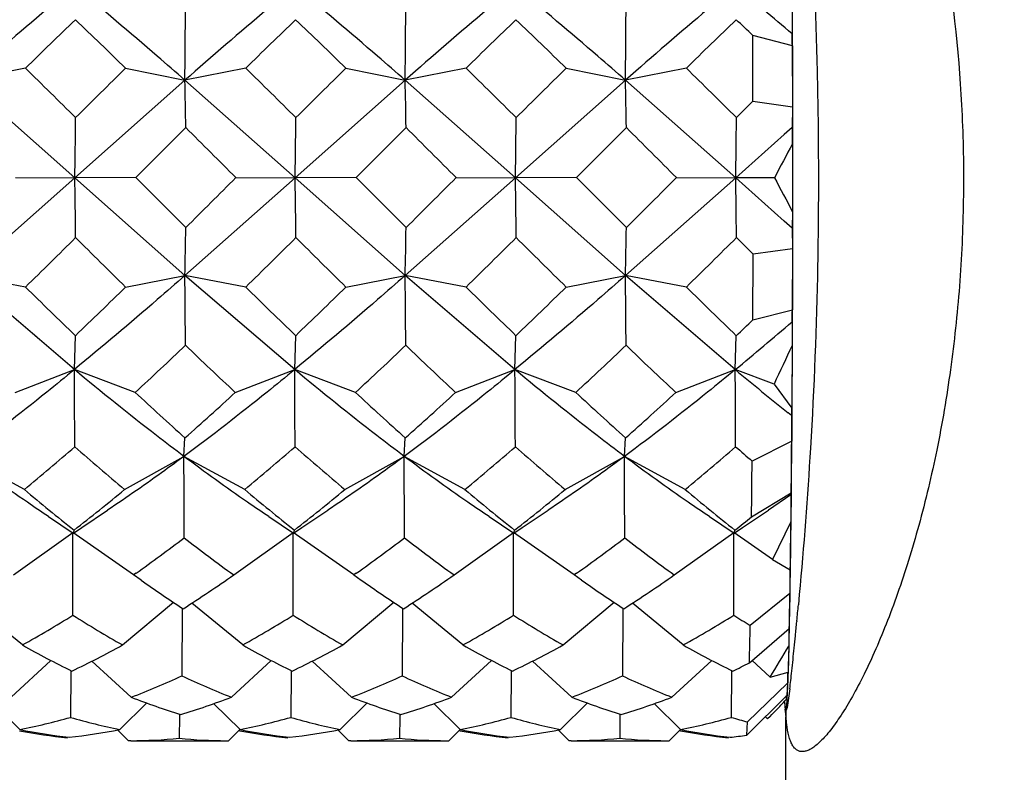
# Model space of a CAD drawing. Header units: inches. Extents: x 0 to 22, y 0 to 17.
# Tile 43 of 51: x 16.248 to 16.441, y 12.235 to 12.383. Entities that reach past the tile are written whole.
import ezdxf

# ---------------------------------------------------------------- set-up
doc = ezdxf.new("R2010")
doc.units = ezdxf.units.IN
doc.header["$LTSCALE"] = 1.21
doc.header["$MEASUREMENT"] = 0
doc.layers.get('0').update_dxf_attribs({"linetype": 'CONTINUOUS'})
doc.layers.add('02___PRT_ALL_AXES', color=7, linetype='CONTINUOUS')
doc.layers.add('DIMENSIONS', color=7, linetype='CONTINUOUS')
doc.styles.get("Standard").update_dxf_attribs({"font": 'txt', "width": 0.8})
doc.dimstyles.new('DIMSTYLE_1', dxfattribs={"dimtxt": 0.125, "dimasz": 0.18, "dimexe": 0.125, "dimexo": 0.0625, "dimgap": 0.0625, "dimtad": 0, "dimtih": 1, "dimtoh": 1, "dimdec": 3, "dimdsep": 46, "dimtxsty": 'STANDARD', "dimblk": '_FILLED', "dimblk1": '_FILLED', "dimblk2": '_FILLED', "dimcen": 0.09, "dimadec": 3, "dimazin": 2, "dimtp": 0.001, "dimtm": 0.001, "dimtfac": 1, "dimtdec": 3, "dimtofl": 0, "dimtmove": 0, "dimatfit": 3, "dimldrblk": '_FILLED', "dimfxl": 1, "dimtolj": 1, "dimarcsym": 0})

# ---------------------------------------------------------------- blocks, each defined once
blk = doc.blocks.new('_FILLED')
at = {"color": 0, "linetype": 'BYBLOCK'}
blk.add_solid([(0, 0), (-1, 0.1736111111), (-1, -0.1736111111)], dxfattribs=at)
blk = doc.blocks.new('*D0')
at = {"layer": 'DIMENSIONS', "color": 2, "linetype": 'CONTINUOUS'}
for p, q in [((10.1291402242, 12.5699952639), (10.1291402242, 13.6023515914)), ((17.5851585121, 11.6870956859), (17.5851585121, 13.6023515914)), ((10.1291402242, 13.4773515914), (12.7071493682, 13.4773515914)), ((17.5851585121, 13.4773515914), (14.6321493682, 13.4773515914))]:
    blk.add_line(p, q, dxfattribs=at)
at = {"layer": 'DIMENSIONS', "color": 2, "linetype": 'CONTINUOUS', "xscale": 0.18, "yscale": 0.18, "zscale": 0.18, "rotation": 180}
blk.add_blockref('_FILLED', (10.1291402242, 13.4773515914), dxfattribs=at)
at = {"layer": 'DIMENSIONS', "color": 2, "linetype": 'CONTINUOUS', "xscale": 0.18, "yscale": 0.18, "zscale": 0.18}
blk.add_blockref('_FILLED', (17.5851585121, 13.4773515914), dxfattribs=at)
at = {"layer": 'DIMENSIONS', "color": 2, "linetype": 'CONTINUOUS', "insert": (13.6696493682, 13.5398515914), "char_height": 0.125, "width": 1.8, "attachment_point": 2, "line_spacing_factor": 0.9}
blk.add_mtext('(1000.00 [39.370])', dxfattribs=at)

msp = doc.modelspace()

# ---------------------------------------------------------------- linework, layer by layer
at = {"color": 7, "linetype": 'CONTINUOUS'}
for p, q in [((16.3993334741, 12.38448747), (16.3992989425, 12.3798625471)), ((16.399380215, 12.3798789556), (16.3993614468, 12.3845132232)), ((16.3993613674, 12.377494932), (16.3915876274, 12.3795198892)), ((16.3916219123, 12.3666229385), (16.3915876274, 12.3795198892)), ((16.3993859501, 12.378289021), (16.399380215, 12.3798789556)), ((16.3993613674, 12.377494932), (16.3993932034, 12.3655191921)), ((16.3993886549, 12.3775030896), (16.3993859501, 12.378289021)), ((16.3994195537, 12.3655324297), (16.3993886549, 12.3775030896)), ((16.2486669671, 12.3731105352), (16.2367054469, 12.3707598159)), ((16.2683328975, 12.3731105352), (16.2799914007, 12.3707598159)), ((16.291952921, 12.3731105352), (16.2799914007, 12.3707598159)), ((16.3116188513, 12.3731105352), (16.3232773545, 12.3707598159)), ((16.3352388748, 12.3731105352), (16.3232773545, 12.3707598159)), ((16.3549048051, 12.3731105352), (16.3665633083, 12.3707598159)), ((16.3785248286, 12.3731105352), (16.3665633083, 12.3707598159)), ((16.2583741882, 12.3515657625), (16.2367054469, 12.3707598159)), ((16.2799914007, 12.3707598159), (16.2583741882, 12.3515657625)), ((16.301660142, 12.3515657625), (16.2799914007, 12.3707598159)), ((16.3232773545, 12.3707598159), (16.301660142, 12.3515657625)), ((16.3449460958, 12.3515657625), (16.3232773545, 12.3707598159)), ((16.3665633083, 12.3707598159), (16.3449460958, 12.3515657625)), ((16.3882320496, 12.3515657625), (16.3665633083, 12.3707598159)), ((16.388377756, 12.3633990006), (16.3916219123, 12.3666229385)), ((16.3916219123, 12.3666229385), (16.3993932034, 12.3655191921)), ((16.3993932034, 12.3655191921), (16.3993478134, 12.3614787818)), ((16.3994257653, 12.3614829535), (16.3994195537, 12.3655324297)), ((16.2801655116, 12.361432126), (16.2703388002, 12.3516131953)), ((16.3234514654, 12.361432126), (16.313624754, 12.3516131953)), ((16.3667374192, 12.361432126), (16.3569107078, 12.3516131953)), ((16.3993478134, 12.3614787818), (16.3977751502, 12.3600796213)), ((16.3994270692, 12.36040219), (16.3994257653, 12.3614829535)), ((16.3977751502, 12.3600796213), (16.3882320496, 12.3515657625)), ((16.3994292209, 12.3582541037), (16.3994270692, 12.36040219)), ((16.3994032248, 12.3582493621), (16.3994039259, 12.3449120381)), ((16.3994295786, 12.3449069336), (16.3994292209, 12.3582541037)), ((16.2583741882, 12.3515657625), (16.2367074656, 12.3323565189)), ((16.2467187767, 12.3516131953), (16.2583741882, 12.3515657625)), ((16.2703388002, 12.3516131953), (16.2583741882, 12.3515657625)), ((16.2799934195, 12.3323565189), (16.2583741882, 12.3515657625)), ((16.2801665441, 12.341790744), (16.2703388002, 12.3516131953)), ((16.301660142, 12.3515657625), (16.2799934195, 12.3323565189)), ((16.2900047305, 12.3516131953), (16.301660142, 12.3515657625)), ((16.313624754, 12.3516131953), (16.301660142, 12.3515657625)), ((16.3232793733, 12.3323565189), (16.301660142, 12.3515657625)), ((16.313624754, 12.3516131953), (16.3234524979, 12.341790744)), ((16.3449460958, 12.3515657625), (16.3232793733, 12.3323565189)), ((16.3332906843, 12.3516131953), (16.3449460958, 12.3515657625)), ((16.3569107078, 12.3516131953), (16.3449460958, 12.3515657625)), ((16.3665653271, 12.3323565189), (16.3449460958, 12.3515657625)), ((16.3569107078, 12.3516131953), (16.3667384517, 12.341790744)), ((16.3882320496, 12.3515657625), (16.3665653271, 12.3323565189)), ((16.3765766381, 12.3516131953), (16.3882320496, 12.3515657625)), ((16.3958603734, 12.3515960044), (16.3882320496, 12.3515657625)), ((16.3977590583, 12.3430640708), (16.3882320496, 12.3515657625)), ((16.3994039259, 12.3449120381), (16.3993488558, 12.3416487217)), ((16.3994269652, 12.3422416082), (16.3994295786, 12.3449069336)), ((16.3993488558, 12.3416487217), (16.3977590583, 12.3430640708)), ((16.3994262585, 12.3416463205), (16.3994269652, 12.3422416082)), ((16.3993488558, 12.3416487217), (16.3993946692, 12.3376362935)), ((16.3994202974, 12.3376232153), (16.3994262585, 12.3416463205)), ((16.3916234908, 12.3365952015), (16.3883789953, 12.3398223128)), ((16.3915905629, 12.3236776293), (16.3916234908, 12.3365952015)), ((16.3993946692, 12.3376362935), (16.3916234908, 12.3365952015)), ((16.3993946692, 12.3376362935), (16.3993640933, 12.325641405)), ((16.3993899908, 12.3256292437), (16.3994202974, 12.3376232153)), ((16.2486692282, 12.3300988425), (16.2367074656, 12.3323565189)), ((16.2582780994, 12.3138702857), (16.2367074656, 12.3323565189)), ((16.2683351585, 12.3300988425), (16.2799934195, 12.3323565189)), ((16.291955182, 12.3300988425), (16.2799934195, 12.3323565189)), ((16.3015640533, 12.3138702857), (16.2799934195, 12.3323565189)), ((16.3116211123, 12.3300988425), (16.3232793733, 12.3323565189)), ((16.3352411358, 12.3300988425), (16.3232793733, 12.3323565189)), ((16.3448500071, 12.3138702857), (16.3232793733, 12.3323565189)), ((16.3549070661, 12.3300988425), (16.3665653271, 12.3323565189)), ((16.3785270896, 12.3300988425), (16.3665653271, 12.3323565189)), ((16.3881359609, 12.3138702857), (16.3665653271, 12.3323565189)), ((16.3915905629, 12.3236776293), (16.3993640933, 12.325641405)), ((16.3993856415, 12.3243575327), (16.3993899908, 12.3256292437)), ((16.3993019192, 12.3232355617), (16.399336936, 12.3186319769)), ((16.3993631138, 12.3186039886), (16.399381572, 12.3232231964)), ((16.399381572, 12.3232231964), (16.3993856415, 12.3243575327)), ((16.2582780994, 12.3138702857), (16.2584719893, 12.3205429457)), ((16.3015640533, 12.3138702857), (16.3017579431, 12.3205429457)), ((16.3448500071, 12.3138702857), (16.3450438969, 12.3205429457)), ((16.3881359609, 12.3138702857), (16.3883298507, 12.3205429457)), ((16.399336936, 12.3186319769), (16.3992707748, 12.3062893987)), ((16.3993043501, 12.3072918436), (16.3993631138, 12.3186039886)), ((16.2466111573, 12.3093942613), (16.2582780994, 12.3138702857)), ((16.2702311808, 12.3093942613), (16.2582780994, 12.3138702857)), ((16.2898971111, 12.3093942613), (16.3015640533, 12.3138702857)), ((16.3135171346, 12.3093942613), (16.3015640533, 12.3138702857)), ((16.333183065, 12.3093942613), (16.3448500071, 12.3138702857)), ((16.3568030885, 12.3093942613), (16.3448500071, 12.3138702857)), ((16.3764690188, 12.3093942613), (16.3881359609, 12.3138702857)), ((16.395756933, 12.3110164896), (16.3881359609, 12.3138702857)), ((16.395756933, 12.3110164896), (16.3992707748, 12.3062893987)), ((16.399298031, 12.3062705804), (16.3993043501, 12.3072918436)), ((16.3992035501, 12.3048844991), (16.3985588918, 12.3053961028)), ((16.3992889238, 12.3048469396), (16.399298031, 12.3062705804)), ((16.3992035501, 12.3048844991), (16.3992257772, 12.2998381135)), ((16.399253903, 12.2998242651), (16.3992889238, 12.3048469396)), ((16.2798029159, 12.2968174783), (16.2800101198, 12.3004721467)), ((16.3230888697, 12.2968174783), (16.3232960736, 12.3004721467)), ((16.3663748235, 12.2968174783), (16.3665820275, 12.3004721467)), ((16.3992257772, 12.2998381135), (16.3914416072, 12.2958894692)), ((16.3992494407, 12.2992288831), (16.399253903, 12.2998242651)), ((16.399185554, 12.2915616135), (16.3992494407, 12.2992288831)), ((16.2484558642, 12.290295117), (16.236516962, 12.2968174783)), ((16.2681217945, 12.290295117), (16.2798029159, 12.2968174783)), ((16.291741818, 12.290295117), (16.2798029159, 12.2968174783)), ((16.3114077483, 12.290295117), (16.3230888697, 12.2968174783)), ((16.3350277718, 12.290295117), (16.3230888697, 12.2968174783)), ((16.3546937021, 12.290295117), (16.3663748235, 12.2968174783)), ((16.3783137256, 12.290295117), (16.3663748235, 12.2968174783)), ((16.3991671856, 12.2896042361), (16.399185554, 12.2915616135)), ((16.3913464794, 12.2849178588), (16.3991374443, 12.2896501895)), ((16.3991374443, 12.2896501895), (16.3990679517, 12.2892451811)), ((16.3991632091, 12.289192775), (16.3991671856, 12.2896042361)), ((16.3990679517, 12.2892451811), (16.3946631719, 12.2862603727)), ((16.3990679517, 12.2892451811), (16.3990772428, 12.2839682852)), ((16.3991131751, 12.2843482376), (16.3991632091, 12.289192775)), ((16.2597147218, 12.2828383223), (16.2648053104, 12.2862603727)), ((16.3030006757, 12.2828383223), (16.3080912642, 12.2862603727)), ((16.3462866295, 12.2828383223), (16.3513772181, 12.2862603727)), ((16.3895725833, 12.2828383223), (16.3946631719, 12.2862603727)), ((16.2532103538, 12.2849802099), (16.2580553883, 12.2817250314)), ((16.2964963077, 12.2849802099), (16.3013413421, 12.2817250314)), ((16.3397822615, 12.2849802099), (16.344627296, 12.2817250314)), ((16.3830682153, 12.2849802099), (16.3879132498, 12.2817250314)), ((16.3990772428, 12.2839682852), (16.3954580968, 12.2765500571)), ((16.3991088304, 12.2839542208), (16.3991131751, 12.2843482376)), ((16.2463002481, 12.2735353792), (16.2580005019, 12.2818534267)), ((16.2699202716, 12.2735353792), (16.2580005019, 12.2818534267)), ((16.2580781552, 12.2817251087), (16.2597147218, 12.2828383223)), ((16.2580781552, 12.2817251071), (16.2581407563, 12.2818833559)), ((16.2581407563, 12.2818833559), (16.2582130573, 12.2823496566)), ((16.2895862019, 12.2735353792), (16.3012864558, 12.2818534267)), ((16.3132062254, 12.2735353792), (16.3012864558, 12.2818534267)), ((16.301364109, 12.2817251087), (16.3030006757, 12.2828383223)), ((16.301364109, 12.2817251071), (16.301426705, 12.2818833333)), ((16.301426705, 12.2818833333), (16.3014990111, 12.2823496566)), ((16.3328721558, 12.2735353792), (16.3445724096, 12.2818534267)), ((16.3564921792, 12.2735353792), (16.3445724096, 12.2818534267)), ((16.3446500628, 12.2817251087), (16.3462866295, 12.2828383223)), ((16.3446500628, 12.2817251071), (16.344712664, 12.2818833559)), ((16.344712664, 12.2818833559), (16.3447849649, 12.2823496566)), ((16.3761581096, 12.2735353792), (16.3878583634, 12.2818534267)), ((16.3954580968, 12.2765500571), (16.3878583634, 12.2818534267)), ((16.3879360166, 12.2817251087), (16.3895725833, 12.2828383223)), ((16.3879360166, 12.2817251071), (16.3879986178, 12.2818833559)), ((16.3879986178, 12.2818833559), (16.3880709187, 12.2823496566)), ((16.3954580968, 12.2765500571), (16.3989542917, 12.2744994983)), ((16.3988847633, 12.27449922), (16.3988804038, 12.2698548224)), ((16.3989451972, 12.2714982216), (16.3989888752, 12.2744260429)), ((16.3989888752, 12.2744260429), (16.3989983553, 12.2750956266)), ((16.2703867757, 12.2738642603), (16.2699202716, 12.2735353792)), ((16.2713698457, 12.2725034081), (16.2699202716, 12.2735353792)), ((16.3136727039, 12.2738642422), (16.3132062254, 12.2735353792)), ((16.3132062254, 12.2735353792), (16.3146557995, 12.2725034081)), ((16.3569586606, 12.2738642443), (16.3564921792, 12.2735353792)), ((16.3579417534, 12.2725034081), (16.3564921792, 12.2735353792)), ((16.3989178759, 12.2697895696), (16.3989451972, 12.2714982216)), ((16.3988804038, 12.2698548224), (16.3910696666, 12.2635997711)), ((16.4007231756, 12.2696514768), (16.4005395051, 12.2676514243)), ((16.2480593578, 12.2597591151), (16.238069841, 12.2679832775)), ((16.2677252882, 12.2597591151), (16.2777584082, 12.2681409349)), ((16.2794435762, 12.2668664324), (16.27940272, 12.2536946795)), ((16.2913453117, 12.2597591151), (16.2813557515, 12.2679833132)), ((16.311011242, 12.2597591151), (16.321044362, 12.2681409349)), ((16.32272953, 12.2668664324), (16.3226886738, 12.2536946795)), ((16.3346312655, 12.2597591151), (16.3246417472, 12.2679832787)), ((16.3542971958, 12.2597591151), (16.3643303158, 12.2681409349)), ((16.3660154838, 12.2668664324), (16.3659746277, 12.2536946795)), ((16.3779172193, 12.2597591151), (16.3679276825, 12.267983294)), ((16.398791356, 12.2629434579), (16.3988251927, 12.2646158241)), ((16.3988251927, 12.2646158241), (16.3988508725, 12.2659590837)), ((16.4002455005, 12.2645278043), (16.4002282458, 12.2643473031)), ((16.3909268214, 12.2562444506), (16.3987477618, 12.2630248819)), ((16.3986760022, 12.2629605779), (16.3986731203, 12.262113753)), ((16.3987505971, 12.2610682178), (16.398791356, 12.2629434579)), ((16.3986731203, 12.262113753), (16.3986636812, 12.2595355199)), ((16.3987126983, 12.2594534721), (16.3987505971, 12.2610682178)), ((16.3986636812, 12.2595355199), (16.3985026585, 12.2543820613)), ((16.2458333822, 12.2494957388), (16.2536432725, 12.2567363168)), ((16.289119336, 12.2494957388), (16.2969292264, 12.2567363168)), ((16.3324052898, 12.2494957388), (16.3402151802, 12.2567363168)), ((16.3756912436, 12.2494957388), (16.3835011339, 12.2567363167)), ((16.3950093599, 12.253443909), (16.3913982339, 12.2567580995)), ((16.3986451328, 12.2568627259), (16.3986490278, 12.2570024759)), ((16.2694534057, 12.2494957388), (16.2617229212, 12.2565905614)), ((16.3127393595, 12.2494957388), (16.3050089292, 12.2565905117)), ((16.3560253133, 12.2494957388), (16.3482948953, 12.2565905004)), ((16.2575549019, 12.2546273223), (16.2574978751, 12.2455238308)), ((16.3008408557, 12.25462732), (16.3007838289, 12.2455238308)), ((16.3441268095, 12.2546273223), (16.3440697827, 12.2455238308)), ((16.3874127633, 12.2546273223), (16.3873557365, 12.2455238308)), ((16.3950093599, 12.253443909), (16.3985026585, 12.2543820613)), ((16.3984255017, 12.254381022), (16.398411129, 12.2522511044)), ((16.3985311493, 12.2532597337), (16.3985352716, 12.2533742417)), ((16.398411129, 12.2522511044), (16.3905642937, 12.2446419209)), ((16.398411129, 12.2522511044), (16.3982543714, 12.249818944)), ((16.3988634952, 12.2511604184), (16.398345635, 12.247472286)), ((16.3903954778, 12.2420226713), (16.3982543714, 12.249818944)), ((16.3981671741, 12.2498145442), (16.3981592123, 12.2490533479)), ((16.3983148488, 12.2487755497), (16.3984218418, 12.2506292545)), ((16.2475400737, 12.2431396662), (16.2423320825, 12.248230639)), ((16.267206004, 12.2431396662), (16.272519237, 12.248360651)), ((16.2908260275, 12.2431396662), (16.2856180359, 12.2482306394)), ((16.3104919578, 12.2431396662), (16.3158051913, 12.2483606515)), ((16.3341119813, 12.2431396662), (16.3289039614, 12.2482306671)), ((16.3537779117, 12.2431396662), (16.3590911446, 12.248360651)), ((16.3773979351, 12.2431396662), (16.3721899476, 12.2482306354)), ((16.3978191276, 12.2485520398), (16.3978853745, 12.2476826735)), ((16.3978338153, 12.248562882), (16.3979506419, 12.247413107)), ((16.3979385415, 12.2471359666), (16.3979721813, 12.246804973)), ((16.3979506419, 12.247413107), (16.3980691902, 12.2470365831)), ((16.3980691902, 12.2470365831), (16.398187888, 12.2474492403)), ((16.398345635, 12.247472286), (16.3981113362, 12.2469248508)), ((16.398187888, 12.2474492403), (16.3983148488, 12.2487755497)), ((16.2789079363, 12.245774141), (16.2788631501, 12.2414129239)), ((16.2789111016, 12.2461016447), (16.2789079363, 12.245774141)), ((16.3221938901, 12.245774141), (16.3221491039, 12.2414129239)), ((16.3221970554, 12.2461016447), (16.3221938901, 12.245774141)), ((16.365479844, 12.245774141), (16.3654350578, 12.2414129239)), ((16.3654830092, 12.2461016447), (16.365479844, 12.245774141)), ((16.3944790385, 12.2452157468), (16.3940483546, 12.2456464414)), ((16.394991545, 12.2457239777), (16.3944790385, 12.2452157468)), ((16.3980423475, 12.2456596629), (16.3980432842, 12.2455922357)), ((16.3980432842, 12.1300621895), (16.3980432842, 12.2456138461)), ((16.2885675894, 12.2409351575), (16.2907989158, 12.2431667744)), ((16.3318535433, 12.2409351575), (16.3340848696, 12.2431667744)), ((16.3751394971, 12.2409351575), (16.3773708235, 12.2431667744)), ((16.3903954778, 12.2420226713), (16.3905642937, 12.2446419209)), ((16.2689016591, 12.2409351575), (16.2667729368, 12.2430639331)), ((16.2907825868, 12.2428700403), (16.2905509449, 12.242912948)), ((16.3121876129, 12.2409351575), (16.310058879, 12.2430639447)), ((16.3340685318, 12.242870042), (16.3338368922, 12.2429129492)), ((16.3554735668, 12.2409351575), (16.3533448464, 12.2430639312)), ((16.3773544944, 12.2428700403), (16.3771228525, 12.242912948)), ((16.2693381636, 12.2409377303), (16.2689016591, 12.2409351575)), ((16.2693385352, 12.2409342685), (16.2689016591, 12.2409351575)), ((16.2881199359, 12.2409342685), (16.2885675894, 12.2409351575)), ((16.3126241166, 12.2409377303), (16.3121876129, 12.2409351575)), ((16.3126244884, 12.2409342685), (16.3121876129, 12.2409351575)), ((16.331405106, 12.2409342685), (16.3318535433, 12.2409351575)), ((16.3559100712, 12.2409377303), (16.3554735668, 12.2409351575)), ((16.3559104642, 12.2409342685), (16.3554735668, 12.2409351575)), ((16.3746914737, 12.2409342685), (16.3751394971, 12.2409351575))]:
    msp.add_line(p, q, dxfattribs=at)
msp.add_lwpolyline([(16.3979721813, 12.246804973), (16.3980256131, 12.2460942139), (16.3980423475, 12.2456596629)], dxfattribs=at)
for centre, radius, start, end in [((15.874455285, 11.7636035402), 0.8094665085, 49.5802642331, 50.6106592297), ((11.8137384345, 12.4141793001), 4.4664640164, 359.4430062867, 359.6197500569), ((11.857024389, 12.4141793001), 4.4664640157, 359.4430062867, 359.619750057), ((11.9003103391, 12.4141793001), 4.4664640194, 359.4430062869, 359.6197500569), ((17.124986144, 11.4822744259), 1.2496096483, 133.9022784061, 134.529333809), ((15.4232191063, 11.5088794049), 1.2087649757, 45.6407701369, 46.2911379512), ((17.1682715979, 11.4822749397), 1.2496089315, 133.9022782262, 134.5293339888), ((15.4665050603, 11.508879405), 1.2087649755, 45.6407701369, 46.2911379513), ((17.2115578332, 11.4822746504), 1.2496093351, 133.9022783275, 134.5293338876), ((15.5097910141, 11.5088794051), 1.2087649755, 45.6407701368, 46.2911379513), ((17.2548436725, 11.4822747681), 1.249609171, 133.9022782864, 134.5293339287), ((15.6689207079, 11.6293080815), 1.0416646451, 46.071386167, 46.3199225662), ((15.7714709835, 12.3621244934), 0.628078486, 1.4022916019, 1.6183499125), ((14.9729870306, 11.0690036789), 1.8242954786, 45.1968192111, 45.6313221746), ((17.6974197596, 10.9192787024), 2.0386064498, 134.5082249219, 134.8962516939), ((15.0162729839, 11.0690036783), 1.8242954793, 45.1968192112, 45.6313221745), ((17.7407057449, 10.9192786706), 2.0386064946, 134.5082249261, 134.8962516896), ((15.0595589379, 11.0690036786), 1.824295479, 45.1968192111, 45.6313221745), ((17.7839915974, 10.919278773), 2.0386063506, 134.5082249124, 134.8962517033), ((15.1028448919, 11.0690036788), 1.8242954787, 45.1968192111, 45.6313221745), ((14.9437579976, 12.341152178), 1.3365613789, 0.8693951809, 1.269325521), ((14.9870439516, 12.341152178), 1.3365613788, 0.8693951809, 1.269325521), ((15.0303299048, 12.3411521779), 1.3365613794, 0.8693951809, 1.2693255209), ((13.4681826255, 12.391839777), 2.7904822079, 359.1730421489, 359.4160275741), ((13.5114685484, 12.3918397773), 2.7904822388, 359.1730421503, 359.4160275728), ((13.5547545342, 12.3918397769), 2.7904822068, 359.1730421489, 359.4160275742), ((13.5980404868, 12.391839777), 2.790482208, 359.173042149, 359.4160275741), ((12.7202187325, 8.7842904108), 5.0466983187, 44.9802256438, 45.1380388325), ((12.763504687, 8.7842904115), 5.0466983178, 44.9802256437, 45.1380388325), ((12.8067906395, 8.7842904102), 5.0466983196, 44.9802256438, 45.1380388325), ((14.7902028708, 12.3322533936), 1.6094103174, 0.9255092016, 1.0404950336), ((16.6184713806, 12.2373276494), 0.2502257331, 151.1020860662, 152.8281375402), ((13.5330983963, 12.3115917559), 2.725568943, 0.5934616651, 0.8403471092), ((12.184586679, 16.4537697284), 5.8036321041, 314.885520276, 315.0227681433), ((13.5763843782, 12.3115917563), 2.7255689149, 0.5934616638, 0.8403471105), ((12.2278726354, 16.4537697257), 5.8036321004, 314.8855202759, 315.0227681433), ((13.6196703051, 12.311591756), 2.7255689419, 0.593461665, 0.8403471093), ((12.2711585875, 16.4537697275), 5.8036321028, 314.8855202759, 315.0227681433), ((13.6629562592, 12.311591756), 2.7255689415, 0.593461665, 0.8403471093), ((16.6315831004, 12.4722847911), 0.2648225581, 207.112205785, 208.749031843), ((14.8958710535, 12.3624748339), 1.3844500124, 358.7534483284, 359.1439523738), ((14.939157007, 12.3624748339), 1.3844500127, 358.7534483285, 359.1439523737), ((14.9824429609, 12.3624748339), 1.3844500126, 358.7534483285, 359.1439523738), ((14.9064077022, 13.6999427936), 1.9178473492, 314.4173154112, 314.8308520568), ((17.8670783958, 13.9535455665), 2.2784993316, 225.091857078, 225.439259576), ((14.9496936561, 13.6999427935), 1.917847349, 314.4173154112, 314.8308520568), ((17.9103643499, 13.9535455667), 2.278499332, 225.091857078, 225.4392595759), ((14.9929796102, 13.6999427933), 1.9178473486, 314.4173154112, 314.8308520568), ((17.9536503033, 13.9535455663), 2.2784993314, 225.0918570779, 225.4392595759), ((15.0362655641, 13.6999427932), 1.9178473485, 314.4173154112, 314.8308520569), ((11.8832431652, 12.2888942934), 4.3969650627, 0.3877241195, 0.5663548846), ((11.9265291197, 12.2888942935), 4.3969650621, 0.3877241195, 0.5663548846), ((11.9698150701, 12.2888942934), 4.3969650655, 0.3877241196, 0.5663548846), ((17.2246756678, 13.3215132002), 1.391219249, 225.4487045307, 226.0125036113), ((15.4460984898, 13.1689066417), 1.1745942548, 313.7585250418, 314.4284172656), ((17.2016104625, 13.2534479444), 1.2961659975, 225.4280314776, 226.0331766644), ((15.4893845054, 13.1689065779), 1.1745941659, 313.7585250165, 314.428417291), ((17.3112475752, 13.3215131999), 1.3912192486, 225.4487045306, 226.0125036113), ((15.5326704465, 13.1689065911), 1.1745941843, 313.7585250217, 314.4284172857), ((17.3545335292, 13.3215132), 1.3912192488, 225.4487045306, 226.0125036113), ((15.6997135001, 12.3425186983), 0.6998541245, 358.4211249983, 358.6181528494), ((15.8600343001, 12.9548502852), 0.830509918, 309.4850161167, 310.4904357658), ((15.6455916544, 13.0964058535), 1.0740685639, 313.7504254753, 313.9917090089), ((15.7007615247, 12.9270380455), 0.8401068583, 312.6761609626, 313.5992390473), ((16.9012041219, 12.9658606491), 0.8970197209, 226.1795986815, 227.0400713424), ((15.7440473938, 12.9270381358), 0.8401069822, 312.6761610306, 313.5992389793), ((16.9138457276, 12.9334440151), 0.8524125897, 226.1570837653, 227.0625862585), ((15.7873333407, 12.9270381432), 0.8401069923, 312.6761610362, 313.5992389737), ((16.9571316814, 12.9334440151), 0.8524125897, 226.1570837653, 227.0625862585), ((16.9578012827, 12.0514514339), 0.619086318, 154.4326125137, 155.2114169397), ((10.2638365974, 12.2758472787), 5.9945620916, 0.2186619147, 0.3634247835), ((10.3071227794, 12.2758472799), 5.9945618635, 0.218661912, 0.3634247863), ((10.3504085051, 12.2758472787), 5.9945620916, 0.2186619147, 0.3634247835), ((10.393694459, 12.2758472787), 5.9945620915, 0.2186619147, 0.3634247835), ((16.7845626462, 12.7908134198), 0.6201845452, 230.2672411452, 231.5082867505), ((16.7304611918, 12.8040018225), 0.6756095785, 227.0619613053, 228.1846005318), ((15.8695576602, 12.7652519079), 0.620073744, 311.4481008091, 312.6786853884), ((16.7546501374, 12.7830708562), 0.6472772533, 227.0373906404, 228.2091711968), ((15.912843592, 12.7652519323), 0.6200737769, 311.4481008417, 312.6786853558), ((16.8170330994, 12.8040018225), 0.6756095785, 227.0619613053, 228.1846005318), ((15.9561295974, 12.7652518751), 0.6200736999, 311.4481007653, 312.6786854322), ((16.256744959, 12.3124052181), 0.1426569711, 356.9780284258, 357.5429306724), ((11.7840237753, 12.3347592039), 4.6153341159, 359.4399977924, 359.5664777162), ((15.9346774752, 12.6688042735), 0.491656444, 309.6582200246, 311.17346492), ((16.5937717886, 12.67747583), 0.505921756, 228.4723443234, 229.9334763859), ((15.9779635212, 12.6688041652), 0.4916563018, 309.6582198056, 311.173465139), ((16.6370577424, 12.67747583), 0.505921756, 228.4723443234, 229.9334763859), ((16.0212494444, 12.6688042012), 0.491656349, 309.6582198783, 311.1734650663), ((16.6682906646, 12.6635108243), 0.4874761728, 228.4446988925, 229.9611218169), ((16.064535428, 12.6688041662), 0.4916563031, 309.6582198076, 311.173465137), ((16.7433777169, 12.699925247), 0.5358208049, 228.4829773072, 228.9424462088), ((9.1469151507, 12.2724212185), 7.1329294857, 0.0674336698, 0.1959651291), ((9.1902011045, 12.2724212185), 7.1329294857, 0.0674336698, 0.1959651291), ((9.2334870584, 12.2724212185), 7.1329294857, 0.0674336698, 0.1959651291), ((11.6142404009, 12.3318232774), 4.7773363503, 359.4374426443, 359.5690328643), ((16.5023820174, 12.5921580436), 0.3944613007, 229.9295577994, 231.7573321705), ((16.0202563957, 12.5892553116), 0.3883483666, 307.7879031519, 309.6618434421), ((16.5543124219, 12.6027736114), 0.4081496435, 229.9602098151, 231.7266801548), ((16.0635424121, 12.5892552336), 0.3883482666, 307.7879029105, 309.6618436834), ((16.588953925, 12.5921580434), 0.3944613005, 229.929557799, 231.7573321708), ((16.1068282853, 12.5892553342), 0.3883483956, 307.7879032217, 309.6618433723), ((16.6408843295, 12.6027736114), 0.4081496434, 229.960209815, 231.7266801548), ((16.1613345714, 12.574908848), 0.3701354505, 307.7760481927, 308.4203663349), ((13.5156681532, 12.3166738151), 2.8835945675, 359.16198465, 359.3501413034), ((13.4634080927, 12.3161352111), 2.9358771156, 359.199056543, 359.3719519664), ((8.6978427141, 12.2759611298), 7.5601600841, 359.9215635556, 0.0446556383), ((8.7411286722, 12.2759611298), 7.5601600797, 359.9215635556, 0.0446556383), ((8.7844146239, 12.2759611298), 7.5601600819, 359.9215635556, 0.0446556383), ((8.827700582, 12.2759611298), 7.5601600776, 359.9215635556, 0.0446556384), ((16.084797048, 12.5361216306), 0.3212825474, 305.285614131, 307.3783158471), ((16.4773577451, 12.5350591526), 0.3219516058, 232.1568252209, 234.3220181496), ((16.1280830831, 12.5361215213), 0.3212824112, 305.285607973, 307.378316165), ((16.5206436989, 12.5350591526), 0.3219516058, 232.1568252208, 234.3220181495), ((16.1713690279, 12.5361215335), 0.3212824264, 305.2856086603, 307.3783161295), ((16.5579567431, 12.5270635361), 0.3119731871, 232.1221942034, 234.3566491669), ((16.4199872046, 12.4823319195), 0.2571286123, 234.6908175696, 236.9239005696), ((16.139105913, 12.4870015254), 0.2611744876, 302.5582238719, 305.1814440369), ((16.4669484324, 12.4877414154), 0.2636673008, 234.7185100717, 236.8962080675), ((16.1823919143, 12.4870014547), 0.2611744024, 302.5582234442, 305.1814444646), ((16.5065591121, 12.4823319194), 0.2571286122, 234.6908175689, 236.9239005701), ((16.2256778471, 12.4870014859), 0.26117444, 302.5582236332, 305.1814442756), ((14.9760047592, 12.2940717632), 1.4230817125, 358.7498986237, 359.0249361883), ((14.7201769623, 12.2972384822), 1.6789653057, 358.9325084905, 359.0632463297), ((15.2675940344, 12.3727120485), 1.1378062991, 354.5439936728, 354.7019830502), ((16.1410874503, 12.4527415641), 0.2206472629, 298.9999975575, 301.994803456), ((16.3750463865, 12.4491950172), 0.2177240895, 237.4789033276, 240.4671505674), ((16.1843734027, 12.4527415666), 0.2206472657, 298.9999975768, 301.9948034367), ((16.4183323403, 12.4491950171), 0.2177240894, 237.4789033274, 240.4671505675), ((16.2276593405, 12.4527415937), 0.2206472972, 298.9999977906, 301.9948032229), ((16.4616182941, 12.4491950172), 0.2177240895, 237.4789033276, 240.4671505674), ((16.2709452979, 12.4527415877), 0.2206472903, 298.9999977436, 301.99480327), ((16.5098704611, 12.4571026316), 0.2270616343, 237.4949858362, 238.4522171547), ((14.9890010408, 12.2871498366), 1.4022663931, 358.7371218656, 359.0377129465), ((15.2907021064, 12.3704924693), 1.1145918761, 354.3905426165, 354.5353088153), ((15.3829812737, 12.3614361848), 1.0218693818, 354.2558773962, 354.390143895), ((16.3372728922, 12.4172166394), 0.1809749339, 240.4646321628, 243.9449720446), ((16.1779695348, 12.4216697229), 0.1851246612, 295.5393588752, 299.001959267), ((16.3805588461, 12.4172166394), 0.1809749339, 240.464632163, 243.9449720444), ((16.2212555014, 12.4216696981), 0.1851246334, 295.5393586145, 299.0019595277), ((16.4260105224, 12.4213251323), 0.1856172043, 240.5081665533, 243.9014376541), ((16.2645414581, 12.4216696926), 0.1851246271, 295.5393585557, 299.0019595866), ((16.4671307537, 12.4172166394), 0.1809749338, 240.4646321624, 243.944972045), ((16.0058036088, 12.4910680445), 0.4560113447, 328.5944307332, 329.4869810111), ((15.6912151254, 12.2766060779), 0.7077054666, 358.4126908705, 358.6111903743), ((15.635287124, 12.3359896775), 0.7682835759, 353.9227881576, 354.2608331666), ((15.9238077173, 12.2700219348), 0.4750197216, 358.1038458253, 358.4125635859), ((16.3106689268, 12.4158394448), 0.1786389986, 295.523235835, 296.6971273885), ((16.2118911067, 12.3997754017), 0.1609266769, 290.9585648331, 294.8041510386), ((16.3461454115, 12.3947996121), 0.1560935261, 244.6858314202, 248.5719385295), ((16.2551770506, 12.3997754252), 0.1609267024, 290.9585651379, 294.8041507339), ((16.3894313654, 12.3947996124), 0.1560935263, 244.6858314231, 248.5719385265), ((16.2984630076, 12.3997754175), 0.1609266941, 290.9585650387, 294.8041508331), ((16.4327173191, 12.3947996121), 0.1560935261, 244.6858314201, 248.5719385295), ((16.197143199, 12.2603107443), 0.2015113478, 357.2461991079, 357.9947747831), ((16.0476332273, 12.2659359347), 0.3511268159, 357.9497845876, 358.1016613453), ((15.9648895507, 12.3010793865), 0.4368376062, 353.6494326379, 353.8991211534), ((16.1315276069, 12.2825703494), 0.2691747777, 353.2989045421, 353.6416365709), ((16.3188192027, 12.3753048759), 0.1351477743, 248.5756317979, 252.9378229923), ((16.2388885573, 12.3806611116), 0.1404545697, 286.6641994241, 290.9547221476), ((16.3621051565, 12.3753048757), 0.1351477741, 248.5756317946, 252.9378229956), ((16.2821745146, 12.3806611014), 0.1404545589, 286.6641992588, 290.9547223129), ((16.4062411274, 12.3777398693), 0.137725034, 248.6164659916, 252.8969887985), ((16.3254604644, 12.3806611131), 0.1404545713, 286.6641994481, 290.9547221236), ((16.3208438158, 12.3192979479), 0.1044603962, 316.8846756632, 317.7434071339), ((16.331342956, 12.30933942), 0.0899892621, 315.0149232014, 316.2234891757), ((16.3259555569, 12.3145175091), 0.0974616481, 316.2166987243, 316.8822685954), ((16.4254523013, 12.2500748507), 0.0276705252, 184.959536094, 185.6783120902), ((16.4192632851, 12.2494628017), 0.0214513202, 185.6871654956, 186.2279664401), ((16.4449305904, 12.2454870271), 0.0468870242, 178.1058299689, 179.8366150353), ((16.2228549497, 12.3682277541), 0.1275005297, 281.1634189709, 285.7659334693), ((16.2914117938, 12.3626611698), 0.121947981, 253.8530699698, 258.5511671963), ((16.2661409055, 12.3682277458), 0.1275005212, 281.1634188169, 285.7659336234), ((16.3346977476, 12.36266117), 0.1219479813, 253.8530699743, 258.5511671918), ((16.3094268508, 12.3682277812), 0.1275005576, 281.1634194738, 285.7659329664), ((16.3779837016, 12.3626611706), 0.1219479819, 253.8530699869, 258.5511671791), ((16.352712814, 12.3682277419), 0.1275005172, 281.1634187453, 285.765933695), ((16.4220015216, 12.3652942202), 0.1246806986, 253.8665160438, 255.3957051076), ((16.2698164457, 12.353265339), 0.1123561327, 258.5644373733, 263.5762363), ((16.2443738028, 12.3589699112), 0.1180591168, 276.2594660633, 281.1510575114), ((16.3131023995, 12.3532653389), 0.1123561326, 258.5644373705, 263.5762363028), ((16.2876597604, 12.3589698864), 0.1180590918, 276.2594655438, 281.1510580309), ((16.3563883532, 12.3532653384), 0.1123561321, 258.5644373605, 263.5762363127), ((16.3309457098, 12.3589699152), 0.1180591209, 276.2594661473, 281.1510574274), ((16.3998371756, 12.3543018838), 0.1134044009, 258.5876155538, 263.5530581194), ((16.2689548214, 12.3592355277), 0.1183274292, 259.5518400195, 264.1709039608), ((16.2684320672, 12.3547990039), 0.1138648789, 270.4559443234, 275.2561962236), ((16.289026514, 12.3490382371), 0.1081041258, 264.6053944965, 269.5192850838), ((16.3122407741, 12.3592355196), 0.118327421, 259.5518381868, 264.1709041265), ((16.3117180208, 12.3547990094), 0.1138648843, 270.4559440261, 275.2561961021), ((16.3323124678, 12.349038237), 0.1081041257, 264.6053944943, 269.5192850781), ((16.3555267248, 12.3592354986), 0.1183273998, 259.5518334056, 264.1709045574), ((16.3550039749, 12.3547990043), 0.1138648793, 270.4559443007, 275.2561962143), ((16.3755984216, 12.3490382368), 0.1081041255, 264.6053944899, 269.5192850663), ((16.3988126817, 12.3592355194), 0.1183274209, 259.5518381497, 264.1709041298), ((16.3744023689, 12.3575569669), 0.116635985, 276.2517870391, 277.8812185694), ((16.2890044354, 12.3482769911), 0.1073427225, 269.5276604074, 269.7668263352), ((16.3322903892, 12.3482769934), 0.1073427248, 269.5276604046, 269.766826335), ((16.375576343, 12.3482769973), 0.1073427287, 269.5276603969, 269.7668263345)]:
    msp.add_arc(centre, radius, start, end, dxfattribs=at)
for points, knots in [([(16.4222407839, 12.4261710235), (16.4236936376, 12.4214901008), (16.4263434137, 12.4117073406), (16.4305228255, 12.3910005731), (16.4327964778, 12.3692322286), (16.4331211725, 12.3470396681), (16.432357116, 12.3303440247), (16.4306084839, 12.3139935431), (16.4279367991, 12.2982930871), (16.4249831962, 12.2858174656), (16.4222492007, 12.2764518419), (16.4201051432, 12.2699655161), (16.4178646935, 12.2639444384), (16.4155682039, 12.2584487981), (16.4132604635, 12.2535374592), (16.4109890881, 12.2492658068), (16.4088026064, 12.2456807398), (16.4067474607, 12.2428216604), (16.4050820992, 12.2409469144), (16.4038285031, 12.2398660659), (16.4030063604, 12.2393059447), (16.4022376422, 12.2389393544), (16.4015193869, 12.2387689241), (16.4008518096, 12.2388053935), (16.4002513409, 12.2390574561), (16.3997345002, 12.2395106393), (16.3992974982, 12.2401464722), (16.3989318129, 12.2409584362), (16.3987463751, 12.2415678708), (16.3986611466, 12.2418988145)], [0, 0, 0, 0, 0.0734189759, 0.1516787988, 0.3162801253, 0.400275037, 0.4840156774, 0.5664734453, 0.646445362, 0.7224330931, 0.7583680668, 0.7925706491, 0.8247446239, 0.8545809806, 0.8817675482, 0.9060029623, 0.9270208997, 0.9446190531, 0.9587010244, 0.9644474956, 0.9693753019, 0.9735612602, 0.977138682, 0.9803219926, 0.9834069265, 0.9867085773, 0.9904788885, 0.9948807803, 1, 1, 1, 1]), ([(16.402694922, 12.4078228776), (16.4034491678, 12.3960468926), (16.4042269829, 12.3779195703), (16.4045315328, 12.3534238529), (16.4043343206, 12.328751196), (16.4032629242, 12.3007943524), (16.4015955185, 12.2792454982), (16.4007231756, 12.2696514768)], [0, 0, 0, 0, 0.2559360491, 0.3933874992, 0.5313084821, 0.7910541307, 1, 1, 1, 1]), ([(16.2582741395, 12.3892010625), (16.2564713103, 12.387709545), (16.249212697, 12.3816436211), (16.2420578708, 12.37545448), (16.2367054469, 12.3707598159)], [0, 0, 0, 0, 0.2473551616, 1, 1, 1, 1]), ([(16.2799914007, 12.3707598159), (16.2781876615, 12.3723345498), (16.2710172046, 12.3785617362), (16.2637667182, 12.3846977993), (16.2582741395, 12.3892010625)], [0, 0, 0, 0, 0.2521219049, 1, 1, 1, 1]), ([(16.3015600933, 12.3892010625), (16.2997572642, 12.387709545), (16.2924986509, 12.3816436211), (16.2853438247, 12.37545448), (16.2799914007, 12.3707598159)], [0, 0, 0, 0, 0.2473551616, 1, 1, 1, 1]), ([(16.3232773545, 12.3707598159), (16.3214736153, 12.3723345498), (16.3143031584, 12.3785617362), (16.307052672, 12.3846977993), (16.3015600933, 12.3892010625)], [0, 0, 0, 0, 0.2521219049, 1, 1, 1, 1]), ([(16.3448460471, 12.3892010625), (16.343043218, 12.387709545), (16.3357846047, 12.3816436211), (16.3286297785, 12.37545448), (16.3232773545, 12.3707598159)], [0, 0, 0, 0, 0.2473551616, 1, 1, 1, 1]), ([(16.3665633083, 12.3707598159), (16.3647595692, 12.3723345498), (16.3575891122, 12.3785617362), (16.3503386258, 12.3846977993), (16.3448460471, 12.3892010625)], [0, 0, 0, 0, 0.2521219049, 1, 1, 1, 1]), ([(16.3881320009, 12.3892010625), (16.3863291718, 12.387709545), (16.3790705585, 12.3816436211), (16.3719157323, 12.37545448), (16.3665633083, 12.3707598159)], [0, 0, 0, 0, 0.2473551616, 1, 1, 1, 1]), ([(16.2799934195, 12.3323565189), (16.2781896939, 12.3307791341), (16.2710181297, 12.3245391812), (16.2637689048, 12.3183874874), (16.2582780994, 12.3138702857)], [0, 0, 0, 0, 0.2520600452, 1, 1, 1, 1]), ([(16.3232793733, 12.3323565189), (16.3214756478, 12.3307791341), (16.3143040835, 12.3245391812), (16.3070548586, 12.3183874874), (16.3015640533, 12.3138702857)], [0, 0, 0, 0, 0.2520600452, 1, 1, 1, 1]), ([(16.3665653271, 12.3323565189), (16.3647616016, 12.3307791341), (16.3575900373, 12.3245391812), (16.3503408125, 12.3183874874), (16.3448500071, 12.3138702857)], [0, 0, 0, 0, 0.2520600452, 1, 1, 1, 1]), ([(16.2582780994, 12.3138702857), (16.2564739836, 12.3123860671), (16.2493274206, 12.3065669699), (16.2420482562, 12.3009087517), (16.236516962, 12.2968174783)], [0, 0, 0, 0, 0.2534881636, 1, 1, 1, 1]), ([(16.2798029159, 12.2968174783), (16.2780005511, 12.2981679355), (16.2707170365, 12.303713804), (16.2635891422, 12.3094620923), (16.2582780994, 12.3138702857)], [0, 0, 0, 0, 0.2460229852, 1, 1, 1, 1]), ([(16.3015640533, 12.3138702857), (16.2997599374, 12.3123860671), (16.2926133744, 12.3065669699), (16.28533421, 12.3009087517), (16.2798029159, 12.2968174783)], [0, 0, 0, 0, 0.2534881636, 1, 1, 1, 1]), ([(16.3230888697, 12.2968174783), (16.321286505, 12.2981679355), (16.3140029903, 12.303713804), (16.306875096, 12.3094620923), (16.3015640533, 12.3138702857)], [0, 0, 0, 0, 0.2460229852, 1, 1, 1, 1]), ([(16.3448500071, 12.3138702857), (16.3430458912, 12.3123860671), (16.3358993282, 12.3065669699), (16.3286201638, 12.3009087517), (16.3230888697, 12.2968174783)], [0, 0, 0, 0, 0.2534881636, 1, 1, 1, 1]), ([(16.3663748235, 12.2968174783), (16.3645724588, 12.2981679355), (16.3572889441, 12.303713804), (16.3501610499, 12.3094620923), (16.3448500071, 12.3138702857)], [0, 0, 0, 0, 0.2460229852, 1, 1, 1, 1]), ([(16.3881359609, 12.3138702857), (16.3863318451, 12.3123860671), (16.3791852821, 12.3065669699), (16.3719061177, 12.3009087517), (16.3663748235, 12.2968174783)], [0, 0, 0, 0, 0.2534881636, 1, 1, 1, 1]), ([(16.2532103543, 12.2849802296), (16.2518126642, 12.2859112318), (16.2461650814, 12.2897383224), (16.2406324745, 12.2937338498), (16.236516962, 12.2968174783)], [0, 0, 0, 0, 0.2461718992, 1, 1, 1, 1]), ([(16.2798029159, 12.2968174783), (16.2785589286, 12.2958973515), (16.2736239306, 12.2922882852), (16.2686059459, 12.2887919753), (16.2648053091, 12.2862603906)], [0, 0, 0, 0, 0.2530793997, 1, 1, 1, 1]), ([(16.2964963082, 12.2849802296), (16.295098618, 12.2859112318), (16.2894510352, 12.2897383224), (16.2839184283, 12.2937338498), (16.2798029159, 12.2968174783)], [0, 0, 0, 0, 0.2461718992, 1, 1, 1, 1]), ([(16.3230888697, 12.2968174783), (16.3218448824, 12.2958973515), (16.3169098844, 12.2922882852), (16.3118918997, 12.2887919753), (16.3080912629, 12.2862603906)], [0, 0, 0, 0, 0.2530793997, 1, 1, 1, 1]), ([(16.339782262, 12.2849802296), (16.3383845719, 12.2859112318), (16.332736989, 12.2897383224), (16.3272043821, 12.2937338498), (16.3230888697, 12.2968174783)], [0, 0, 0, 0, 0.2461718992, 1, 1, 1, 1]), ([(16.3663748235, 12.2968174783), (16.3651308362, 12.2958973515), (16.3601958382, 12.2922882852), (16.3551778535, 12.2887919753), (16.3513772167, 12.2862603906)], [0, 0, 0, 0, 0.2530793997, 1, 1, 1, 1]), ([(16.3830682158, 12.2849802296), (16.3816705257, 12.2859112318), (16.3760229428, 12.2897383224), (16.370490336, 12.2937338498), (16.3663748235, 12.2968174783)], [0, 0, 0, 0, 0.2461718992, 1, 1, 1, 1]), ([(16.2580553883, 12.2817250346), (16.2580575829, 12.2817235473), (16.258062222, 12.2817212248), (16.2580674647, 12.2817210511), (16.2580698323, 12.2817214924)], [0, 0, 0, 0, 0.523986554, 1, 1, 1, 1]), ([(16.2580698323, 12.2817214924), (16.2580712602, 12.2817217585), (16.2580741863, 12.2817226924), (16.2580768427, 12.2817242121), (16.2580781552, 12.2817251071)], [0, 0, 0, 0, 0.4776156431, 1, 1, 1, 1]), ([(16.3013413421, 12.2817250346), (16.3013435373, 12.2817235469), (16.3013481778, 12.2817212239), (16.301353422, 12.2817210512), (16.3013557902, 12.2817214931)], [0, 0, 0, 0, 0.523982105, 1, 1, 1, 1]), ([(16.3013557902, 12.2817214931), (16.3013572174, 12.2817217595), (16.301360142, 12.2817226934), (16.3013627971, 12.2817242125), (16.301364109, 12.2817251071)], [0, 0, 0, 0, 0.4776220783, 1, 1, 1, 1]), ([(16.344627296, 12.2817250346), (16.3446294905, 12.2817235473), (16.3446341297, 12.2817212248), (16.3446393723, 12.2817210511), (16.3446417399, 12.2817214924)], [0, 0, 0, 0, 0.5239865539, 1, 1, 1, 1]), ([(16.3446417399, 12.2817214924), (16.3446431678, 12.2817217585), (16.344646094, 12.2817226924), (16.3446487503, 12.2817242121), (16.3446500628, 12.2817251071)], [0, 0, 0, 0, 0.4776156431, 1, 1, 1, 1]), ([(16.3879132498, 12.2817250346), (16.3879154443, 12.2817235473), (16.3879200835, 12.2817212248), (16.3879253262, 12.2817210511), (16.3879276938, 12.2817214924)], [0, 0, 0, 0, 0.5239865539, 1, 1, 1, 1]), ([(16.3879276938, 12.2817214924), (16.3879291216, 12.2817217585), (16.3879320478, 12.2817226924), (16.3879347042, 12.2817242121), (16.3879360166, 12.2817251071)], [0, 0, 0, 0, 0.4776156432, 1, 1, 1, 1]), ([(16.3980691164, 12.2470368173), (16.3980631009, 12.2470146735), (16.398052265, 12.2469764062), (16.3980333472, 12.246933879), (16.3980173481, 12.2469027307), (16.3979885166, 12.2469029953), (16.3979751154, 12.2469358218), (16.3979523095, 12.247008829), (16.397944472, 12.2470814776), (16.3979385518, 12.2471356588)], [0, 0, 0, 0, 0.1711678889, 0.2907592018, 0.3617932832, 0.4041457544, 0.4735263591, 0.5934310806, 1, 1, 1, 1]), ([(16.3986611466, 12.2418988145), (16.3984710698, 12.2426368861), (16.3981969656, 12.2443480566), (16.3980969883, 12.2460728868), (16.3980691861, 12.2470368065)], [0, 0, 0, 0, 0.4414510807, 1, 1, 1, 1])]:
    msp.add_open_spline(points, degree=3, knots=knots, dxfattribs=at)
msp.add_open_spline([(16.3980437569, 12.2456207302), (16.3980437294, 12.2455945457), (16.3980437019, 12.2455683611), (16.3980436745, 12.2455421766)], degree=3, dxfattribs=at)
at = {"layer": '02___PRT_ALL_AXES', "color": 7, "linetype": 'CONTINUOUS'}
for p, q in [((16.2693385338, 12.2409342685), (16.288119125, 12.2409342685)), ((16.3126244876, 12.2409342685), (16.3314050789, 12.2409342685)), ((16.3559104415, 12.2409342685), (16.3746910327, 12.2409342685))]:
    msp.add_line(p, q, dxfattribs=at)

# ---------------------------------------------------------------- dimensions: what is measured, and where the dimension line sits
at = {"layer": 'DIMENSIONS', "color": 2, "linetype": 'CONTINUOUS'}
dim = msp.add_linear_dim(base=(17.5851585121, 13.4773515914), p1=(10.1291402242, 12.5074952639), p2=(17.5851585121, 11.6245956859), text='(1000.00 [39.370])', dimstyle='DIMSTYLE_1', dxfattribs=at)
dim.commit()
dim.dimension.update_dxf_attribs({"geometry": '*D0', "text_midpoint": (13.6696493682, 13.4773515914), "dimtype": 160})

doc.saveas('drawing.dxf')
